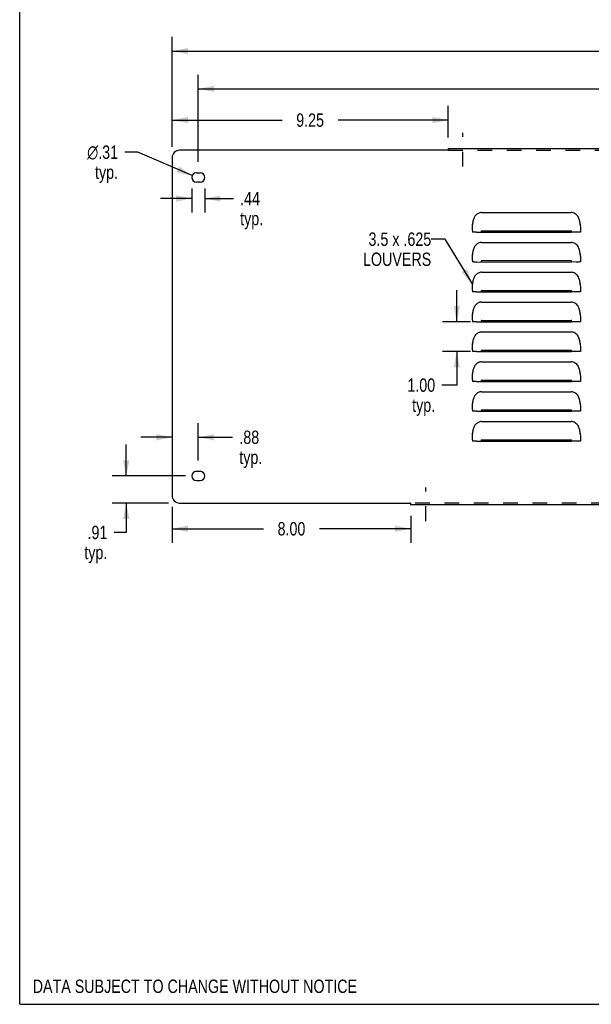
# Model space of a CAD drawing. Header units: inches. Extents: x 0 to 89.5, y 0 to 57.9.
# Tile 1 of 8: x 0 to 19.2, y 0 to 33. Entities that reach past the tile are written whole.
import ezdxf

# ---------------------------------------------------------------- set-up
doc = ezdxf.new("R2010")
doc.units = ezdxf.units.IN
doc.header["$LTSCALE"] = 4.921053
doc.header["$MEASUREMENT"] = 0
doc.linetypes.add('DASHED', pattern=[0.2, 0.1, -0.1])
doc.linetypes.add('HIDDEN', pattern=[0.2, 0.1, -0.1])
doc.layers.get('0').update_dxf_attribs({"linetype": 'CONTINUOUS'})
for name, color, linetype in [('02___PRT_ALL_AXES', 7, 'CONTINUOUS'), ('DEFAULT_2', 8, 'HIDDEN'), ('DIMENSIONS', 7, 'CONTINUOUS')]:
    doc.layers.add(name, color=color, linetype=linetype)
doc.styles.get("Standard").update_dxf_attribs({"font": 'txt', "width": 0.8})
doc.styles.add('TEXTSTYLE_1', font='gdt', dxfattribs={"width": 0.8})
doc.dimstyles.new('DIMSTYLE_1', dxfattribs={"dimtxt": 0.447368, "dimasz": 0.526316, "dimexe": 0.09, "dimexo": 0.07, "dimgap": 0.0425, "dimtad": 0, "dimtih": 1, "dimtoh": 1, "dimzin": 4, "dimdsep": 46, "dimtxsty": 'Standard', "dimblk": '_FILLED', "dimblk1": '_FILLED', "dimblk2": '_FILLED', "dimcen": 0.09, "dimadec": 0, "dimazin": 0, "dimtfac": 1, "dimtofl": 0, "dimtmove": 0, "dimatfit": 3, "dimldrblk": '_FILLED', "dimfxl": 0, "dimtolj": 1, "dimtzin": 4, "dimarcsym": 0})
doc.dimstyles.new('DIMSTYLE_2', dxfattribs={"dimtxt": 0.447368, "dimasz": 0.526316, "dimexe": 0.09, "dimexo": 0.07, "dimgap": 0.09, "dimtad": 0, "dimtih": 1, "dimtoh": 1, "dimzin": 4, "dimdsep": 46, "dimtxsty": 'Standard', "dimblk": '_FILLED', "dimblk1": '_FILLED', "dimblk2": '_FILLED', "dimcen": 0.09, "dimadec": 0, "dimazin": 0, "dimtfac": 1, "dimtofl": 0, "dimtmove": 0, "dimatfit": 3, "dimldrblk": '_FILLED', "dimfxl": 0, "dimtolj": 1, "dimtzin": 4, "dimarcsym": 0})
doc.dimstyles.get("Standard").update_dxf_attribs({"dimtxt": 0.447368, "dimasz": 0.526316, "dimexe": 0.09, "dimexo": 0.07, "dimgap": 0.09, "dimtad": 0, "dimtih": 1, "dimtoh": 1, "dimzin": 4, "dimdsep": 46, "dimtxsty": 'Standard', "dimblk": '_FILLED', "dimblk1": '_FILLED', "dimblk2": '_FILLED', "dimcen": 0.09, "dimadec": 0, "dimazin": 0, "dimtp": 0.01, "dimtm": 0.01, "dimtfac": 1, "dimtofl": 0, "dimtmove": 0, "dimatfit": 3, "dimldrblk": '_FILLED', "dimfxl": 0, "dimtolj": 1, "dimtzin": 4, "dimarcsym": 0})

# ---------------------------------------------------------------- blocks, each defined once
blk = doc.blocks.new('_FILLED')
at = {"color": 0, "linetype": 'ByBlock'}
blk.add_solid([(0, 0), (-1, 0.2), (-1, -0.2)], dxfattribs=at)
blk = doc.blocks.new('*D1')
at = {"layer": 'DIMENSIONS', "color": 2, "linetype": 'Continuous'}
for p, q in [((5.112, 28.72), (5.112, 32.395)), ((76.862, 28.72), (76.862, 32.395)), ((5.112, 31.921), (39.869, 31.921)), ((76.862, 31.921), (42.106, 31.921))]:
    blk.add_line(p, q, dxfattribs=at)
at = {"layer": 'DIMENSIONS', "color": 2, "linetype": 'Continuous', "xscale": 0.5263157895, "yscale": 0.5263157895, "zscale": 0.5263157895, "rotation": 180}
blk.add_blockref('_FILLED', (5.112, 31.921), dxfattribs=at)
at = {"layer": 'DIMENSIONS', "color": 2, "linetype": 'Continuous', "xscale": 0.5263157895, "yscale": 0.5263157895, "zscale": 0.5263157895}
blk.add_blockref('_FILLED', (76.862, 31.921), dxfattribs=at)
at = {"layer": 'DIMENSIONS', "color": 2, "linetype": 'Continuous', "insert": (40.987, 32.145), "char_height": 0.4474, "width": 1.78947, "attachment_point": 2, "line_spacing_factor": 0.9}
blk.add_mtext('71.75', dxfattribs=at)
blk = doc.blocks.new('*D4')
at = {"layer": 'DIMENSIONS', "color": 2, "linetype": 'Continuous'}
for p, q in [((5.112, 28.72), (5.112, 30.085)), ((14.362, 29.03), (14.362, 30.085)), ((5.112, 29.612), (8.798, 29.612)), ((14.362, 29.612), (10.677, 29.612))]:
    blk.add_line(p, q, dxfattribs=at)
at = {"layer": 'DIMENSIONS', "color": 2, "linetype": 'Continuous', "xscale": 0.5263157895, "yscale": 0.5263157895, "zscale": 0.5263157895, "rotation": 180}
blk.add_blockref('_FILLED', (5.112, 29.612), dxfattribs=at)
at = {"layer": 'DIMENSIONS', "color": 2, "linetype": 'Continuous', "xscale": 0.5263157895, "yscale": 0.5263157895, "zscale": 0.5263157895}
blk.add_blockref('_FILLED', (14.362, 29.612), dxfattribs=at)
at = {"layer": 'DIMENSIONS', "color": 2, "linetype": 'Continuous', "insert": (9.737, 29.835), "char_height": 0.4474, "width": 1.43158, "attachment_point": 2, "line_spacing_factor": 0.9}
blk.add_mtext('9.25', dxfattribs=at)
blk = doc.blocks.new('*D5')
at = {"layer": 'DIMENSIONS', "color": 2, "linetype": 'Continuous'}
for p, q in [((5.112, 16.665), (5.112, 15.452)), ((13.112, 16.355), (13.112, 15.452)), ((5.112, 15.926), (8.173, 15.926)), ((13.112, 15.926), (10.052, 15.926))]:
    blk.add_line(p, q, dxfattribs=at)
at = {"layer": 'DIMENSIONS', "color": 2, "linetype": 'Continuous', "xscale": 0.5263157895, "yscale": 0.5263157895, "zscale": 0.5263157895, "rotation": 180}
blk.add_blockref('_FILLED', (5.112, 15.926), dxfattribs=at)
at = {"layer": 'DIMENSIONS', "color": 2, "linetype": 'Continuous', "xscale": 0.5263157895, "yscale": 0.5263157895, "zscale": 0.5263157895}
blk.add_blockref('_FILLED', (13.112, 15.926), dxfattribs=at)
at = {"layer": 'DIMENSIONS', "color": 2, "linetype": 'Continuous', "insert": (9.112, 16.149), "char_height": 0.4474, "width": 1.43158, "attachment_point": 2, "line_spacing_factor": 0.9}
blk.add_mtext('8.00', dxfattribs=at)
blk = doc.blocks.new('*D9')
at = {"layer": 'DIMENSIONS', "color": 2, "linetype": 'Continuous'}
for p, q in [((14.654, 22.86), (14.654, 23.912)), ((15.119, 22.86), (14.18, 22.86)), ((15.119, 21.86), (14.18, 21.86)), ((14.654, 21.86), (14.654, 20.735)), ((14.654, 20.735), (14.154, 20.735))]:
    blk.add_line(p, q, dxfattribs=at)
at = {"layer": 'DIMENSIONS', "color": 2, "linetype": 'Continuous', "xscale": 0.5263157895, "yscale": 0.5263157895, "zscale": 0.5263157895}
for p, rotation in [((14.654, 22.86), 270), ((14.654, 21.86), 90)]:
    blk.add_blockref('_FILLED', p, dxfattribs=dict(at, rotation=rotation))
at = {"layer": 'DIMENSIONS', "color": 2, "linetype": 'Continuous', "insert": (13.93, 20.959), "char_height": 0.4474, "width": 1.43158, "attachment_point": 3, "line_spacing_factor": 0.9}
blk.add_mtext('1.00\\Ptyp.', dxfattribs=at)
blk = doc.blocks.new('*D11')
at = {"color": 2, "linetype": 'Continuous'}
for p, q in [((3.573, 17.693), (3.573, 18.745)), ((5.557, 17.693), (3.1, 17.693)), ((4.994, 16.784), (3.1, 16.784)), ((3.573, 16.784), (3.573, 15.803)), ((3.573, 15.803), (3.164, 15.803))]:
    blk.add_line(p, q, dxfattribs=at)
at = {"color": 2, "linetype": 'Continuous', "xscale": 0.5263157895, "yscale": 0.5263157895, "zscale": 0.5263157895}
for p, rotation in [((3.573, 17.693), 270), ((3.573, 16.784), 90)]:
    blk.add_blockref('_FILLED', p, dxfattribs=dict(at, rotation=rotation))
at = {"color": 2, "linetype": 'Continuous', "insert": (2.94, 16.027), "char_height": 0.4474, "width": 1.43158, "attachment_point": 3, "line_spacing_factor": 0.9}
blk.add_mtext('.91\\Ptyp.', dxfattribs=at)
blk = doc.blocks.new('*D12')
at = {"color": 2, "linetype": 'Continuous'}
for p, q in [((5.987, 18.217), (5.987, 19.463)), ((5.112, 18.989), (4.06, 18.989)), ((5.987, 18.989), (7.14, 18.989))]:
    blk.add_line(p, q, dxfattribs=at)
at = {"color": 2, "linetype": 'Continuous', "xscale": 0.5263157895, "yscale": 0.5263157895, "zscale": 0.5263157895}
blk.add_blockref('_FILLED', (5.112, 18.989), dxfattribs=at)
at = {"color": 2, "linetype": 'Continuous', "xscale": 0.5263157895, "yscale": 0.5263157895, "zscale": 0.5263157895, "rotation": 180}
blk.add_blockref('_FILLED', (5.987, 18.989), dxfattribs=at)
at = {"color": 2, "linetype": 'Continuous', "insert": (7.364, 19.213), "char_height": 0.4474, "width": 1.43158, "attachment_point": 1, "line_spacing_factor": 0.9}
blk.add_mtext('.88\\Ptyp.', dxfattribs=at)
blk = doc.blocks.new('*D13')
at = {"color": 2, "linetype": 'Continuous'}
for p, q in [((5.769, 27.324), (5.769, 26.512)), ((6.206, 27.324), (6.206, 26.512)), ((5.769, 26.985), (4.716, 26.985)), ((6.206, 26.985), (7.168, 26.985))]:
    blk.add_line(p, q, dxfattribs=at)
at = {"color": 2, "linetype": 'Continuous', "xscale": 0.5263157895, "yscale": 0.5263157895, "zscale": 0.5263157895}
blk.add_blockref('_FILLED', (5.769, 26.985), dxfattribs=at)
at = {"color": 2, "linetype": 'Continuous', "xscale": 0.5263157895, "yscale": 0.5263157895, "zscale": 0.5263157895, "rotation": 180}
blk.add_blockref('_FILLED', (6.206, 26.985), dxfattribs=at)
at = {"color": 2, "linetype": 'Continuous', "insert": (7.392, 27.209), "char_height": 0.4474, "width": 1.43158, "attachment_point": 1, "line_spacing_factor": 0.9}
blk.add_mtext('.44\\Ptyp.', dxfattribs=at)
blk = doc.blocks.new('*D14')
at = {"color": 2, "linetype": 'Continuous'}
for p, q in [((3.957, 28.537), (3.523, 28.537)), ((5.781, 27.754), (3.957, 28.537))]:
    blk.add_line(p, q, dxfattribs=at)
at = {"color": 2, "linetype": 'Continuous', "xscale": 0.5263157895, "yscale": 0.5263157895, "zscale": 0.5263157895, "rotation": 336.7778791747}
blk.add_blockref('_FILLED', (5.781, 27.754), dxfattribs=at)
at = {"color": 2, "linetype": 'Continuous', "insert": (3.299, 28.761), "char_height": 0.44737, "width": 1.67018, "attachment_point": 3, "line_spacing_factor": 0.9, "style": 'TEXTSTYLE_1'}
blk.add_mtext('{\\Fgdt;n}\\Ftxt;.31\\Ptyp.', dxfattribs=at)
blk = doc.blocks.new('*D19')
at = {"color": 2, "linetype": 'Continuous'}
for p, q in [((5.987, 28.217), (5.987, 31.13)), ((75.987, 28.217), (75.987, 31.13)), ((5.987, 30.656), (39.869, 30.656)), ((75.987, 30.656), (42.106, 30.656))]:
    blk.add_line(p, q, dxfattribs=at)
at = {"color": 2, "linetype": 'Continuous', "xscale": 0.5263157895, "yscale": 0.5263157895, "zscale": 0.5263157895, "rotation": 180}
blk.add_blockref('_FILLED', (5.987, 30.656), dxfattribs=at)
at = {"color": 2, "linetype": 'Continuous', "xscale": 0.5263157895, "yscale": 0.5263157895, "zscale": 0.5263157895}
blk.add_blockref('_FILLED', (75.987, 30.656), dxfattribs=at)
at = {"color": 2, "linetype": 'Continuous', "insert": (40.987, 30.88), "char_height": 0.4474, "width": 1.78947, "attachment_point": 2, "line_spacing_factor": 0.9}
blk.add_mtext('70.00', dxfattribs=at)

msp = doc.modelspace()

# ---------------------------------------------------------------- linework, layer by layer
at = {"color": 7, "linetype": 'Continuous'}
for p, q in [((0, 0), (0, 57.895)), ((14.362, 28.62), (14.362, 28.601)), ((13.112, 16.765), (13.112, 16.784)), ((0, 0), (89.474, 0))]:
    msp.add_line(p, q, dxfattribs=at)
at = {"color": 3, "linetype": 'Continuous'}
for p, q in [((14.336, 28.601), (5.362, 28.601)), ((14.362, 28.661), (14.362, 28.62)), ((14.362, 28.661), (67.612, 28.661)), ((5.112, 28.351), (5.112, 17.034)), ((15.487, 26.516), (18.487, 26.516)), ((15.182, 26.125), (15.186, 26.11)), ((18.789, 26.11), (18.793, 26.125)), ((15.177, 25.909), (15.178, 25.999)), ((15.177, 25.908), (15.177, 25.86)), ((15.183, 25.86), (15.177, 25.86)), ((15.315, 25.859), (18.487, 25.86)), ((15.487, 25.904), (18.487, 25.904)), ((18.66, 25.859), (18.487, 25.86)), ((18.745, 25.859), (18.66, 25.859)), ((18.797, 25.997), (18.797, 25.86)), ((15.487, 25.516), (18.487, 25.516)), ((15.182, 25.125), (15.186, 25.11)), ((18.789, 25.11), (18.793, 25.125)), ((15.177, 24.909), (15.178, 24.999)), ((15.177, 24.908), (15.177, 24.86)), ((15.183, 24.86), (15.177, 24.86)), ((15.315, 24.859), (18.487, 24.86)), ((15.487, 24.904), (18.487, 24.904)), ((18.66, 24.859), (18.487, 24.86)), ((18.745, 24.859), (18.66, 24.859)), ((18.797, 24.997), (18.797, 24.86)), ((15.487, 24.516), (18.487, 24.516)), ((15.182, 24.125), (15.186, 24.11)), ((18.789, 24.11), (18.793, 24.125)), ((15.177, 23.909), (15.178, 23.999)), ((15.177, 23.908), (15.177, 23.86)), ((15.183, 23.86), (15.177, 23.86)), ((15.315, 23.859), (18.487, 23.86)), ((15.487, 23.904), (18.487, 23.904)), ((18.66, 23.859), (18.487, 23.86)), ((18.745, 23.859), (18.66, 23.859)), ((18.797, 23.997), (18.797, 23.86)), ((15.487, 23.516), (18.487, 23.516)), ((15.182, 23.125), (15.186, 23.11)), ((18.789, 23.11), (18.793, 23.125)), ((15.177, 22.909), (15.178, 22.999)), ((15.177, 22.908), (15.177, 22.86)), ((15.183, 22.86), (15.177, 22.86)), ((15.315, 22.859), (18.487, 22.86)), ((15.487, 22.904), (18.487, 22.904)), ((18.66, 22.859), (18.487, 22.86)), ((18.745, 22.859), (18.66, 22.859)), ((18.797, 22.997), (18.797, 22.86)), ((15.487, 22.516), (18.487, 22.516)), ((15.182, 22.125), (15.186, 22.11)), ((18.789, 22.11), (18.793, 22.125)), ((15.177, 21.909), (15.178, 21.999)), ((15.177, 21.908), (15.177, 21.86)), ((15.183, 21.86), (15.177, 21.86)), ((15.315, 21.859), (18.487, 21.86)), ((15.487, 21.904), (18.487, 21.904)), ((18.66, 21.859), (18.487, 21.86)), ((18.745, 21.859), (18.66, 21.859)), ((18.797, 21.997), (18.797, 21.86)), ((15.487, 21.516), (18.487, 21.516)), ((15.182, 21.125), (15.186, 21.11)), ((18.789, 21.11), (18.793, 21.125)), ((15.177, 20.909), (15.178, 20.999)), ((15.177, 20.908), (15.177, 20.86)), ((15.183, 20.86), (15.177, 20.86)), ((15.315, 20.859), (18.487, 20.86)), ((15.487, 20.904), (18.487, 20.904)), ((18.66, 20.859), (18.487, 20.86)), ((18.745, 20.859), (18.66, 20.859)), ((18.797, 20.997), (18.797, 20.86)), ((15.487, 20.516), (18.487, 20.516)), ((15.182, 20.125), (15.186, 20.11)), ((18.789, 20.11), (18.793, 20.125)), ((15.177, 19.909), (15.178, 19.999)), ((15.177, 19.908), (15.177, 19.86)), ((15.183, 19.86), (15.177, 19.86)), ((15.315, 19.859), (18.487, 19.86)), ((15.487, 19.904), (18.487, 19.904)), ((18.66, 19.859), (18.487, 19.86)), ((18.745, 19.859), (18.66, 19.859)), ((18.797, 19.997), (18.797, 19.86)), ((15.487, 19.516), (18.487, 19.516)), ((15.182, 19.125), (15.186, 19.11)), ((18.789, 19.11), (18.793, 19.125)), ((15.177, 18.909), (15.178, 18.999)), ((15.177, 18.908), (15.177, 18.86)), ((15.183, 18.86), (15.177, 18.86)), ((15.315, 18.859), (18.487, 18.86)), ((15.487, 18.904), (18.487, 18.904)), ((18.66, 18.859), (18.487, 18.86)), ((18.745, 18.859), (18.66, 18.859)), ((18.797, 18.997), (18.797, 18.86)), ((5.362, 16.784), (13.086, 16.784)), ((13.112, 16.724), (13.112, 16.765)), ((68.862, 16.724), (13.112, 16.724))]:
    msp.add_line(p, q, dxfattribs=at)
for points in [[(14.344, 28.606), (14.34, 28.604), (14.336, 28.601)], [(14.362, 28.62), (14.359, 28.616), (14.356, 28.614), (14.353, 28.612), (14.35, 28.61), (14.344, 28.606)], [(15.487, 26.516), (15.458, 26.514), (15.429, 26.509), (15.401, 26.5), (15.374, 26.488), (15.349, 26.474), (15.325, 26.456), (15.303, 26.437), (15.283, 26.415), (15.265, 26.392), (15.25, 26.368), (15.236, 26.342), (15.224, 26.315), (15.213, 26.287), (15.204, 26.257), (15.197, 26.227), (15.191, 26.194), (15.186, 26.161), (15.182, 26.125)], [(18.785, 26.192), (18.779, 26.224), (18.771, 26.257), (18.761, 26.289), (18.75, 26.32), (18.735, 26.35), (18.719, 26.379), (18.699, 26.407), (18.676, 26.433), (18.651, 26.456), (18.623, 26.476), (18.592, 26.493), (18.559, 26.505), (18.524, 26.513), (18.487, 26.516)], [(15.178, 25.999), (15.178, 26.041), (15.179, 26.083), (15.182, 26.125)], [(18.793, 26.125), (18.789, 26.158), (18.785, 26.192)], [(18.793, 26.125), (18.796, 26.082), (18.797, 26.039), (18.797, 25.997)], [(15.315, 25.859), (15.23, 25.859), (15.201, 25.86), (15.183, 25.86)], [(15.487, 25.904), (15.483, 25.902), (15.48, 25.9), (15.477, 25.896), (15.475, 25.891), (15.474, 25.887), (15.474, 25.882), (15.474, 25.877), (15.475, 25.872), (15.477, 25.867), (15.48, 25.863), (15.483, 25.861), (15.487, 25.86)], [(18.487, 25.86), (18.492, 25.861), (18.495, 25.863), (18.498, 25.867), (18.5, 25.872), (18.501, 25.877), (18.501, 25.881), (18.501, 25.886), (18.5, 25.891), (18.498, 25.896), (18.495, 25.9), (18.492, 25.902), (18.487, 25.904)], [(18.797, 25.86), (18.792, 25.86), (18.774, 25.86), (18.745, 25.859)], [(15.487, 25.516), (15.458, 25.514), (15.429, 25.509), (15.401, 25.5), (15.374, 25.488), (15.349, 25.474), (15.325, 25.456), (15.303, 25.437), (15.283, 25.415), (15.265, 25.392), (15.25, 25.368), (15.236, 25.342), (15.224, 25.315), (15.213, 25.287), (15.204, 25.257), (15.197, 25.227), (15.191, 25.194), (15.186, 25.161), (15.182, 25.125)], [(18.785, 25.192), (18.779, 25.224), (18.771, 25.257), (18.761, 25.289), (18.75, 25.32), (18.735, 25.35), (18.719, 25.379), (18.699, 25.407), (18.676, 25.433), (18.651, 25.456), (18.623, 25.476), (18.592, 25.493), (18.559, 25.505), (18.524, 25.513), (18.487, 25.516)], [(15.178, 24.999), (15.178, 25.041), (15.179, 25.083), (15.182, 25.125)], [(18.793, 25.125), (18.789, 25.158), (18.785, 25.192)], [(18.793, 25.125), (18.796, 25.082), (18.797, 25.039), (18.797, 24.997)], [(15.315, 24.859), (15.23, 24.859), (15.201, 24.86), (15.183, 24.86)], [(15.487, 24.904), (15.483, 24.902), (15.48, 24.9), (15.477, 24.896), (15.475, 24.891), (15.474, 24.887), (15.474, 24.882), (15.474, 24.877), (15.475, 24.872), (15.477, 24.867), (15.48, 24.863), (15.483, 24.861), (15.487, 24.86)], [(18.487, 24.86), (18.492, 24.861), (18.495, 24.863), (18.498, 24.867), (18.5, 24.872), (18.501, 24.877), (18.501, 24.881), (18.501, 24.886), (18.5, 24.891), (18.498, 24.896), (18.495, 24.9), (18.492, 24.902), (18.487, 24.904)], [(18.797, 24.86), (18.792, 24.86), (18.774, 24.86), (18.745, 24.859)], [(15.487, 24.516), (15.458, 24.514), (15.429, 24.509), (15.401, 24.5), (15.374, 24.488), (15.349, 24.474), (15.325, 24.456), (15.303, 24.437), (15.283, 24.415), (15.265, 24.392), (15.25, 24.368), (15.236, 24.342), (15.224, 24.315), (15.213, 24.287), (15.204, 24.257), (15.197, 24.227), (15.191, 24.194), (15.186, 24.161), (15.182, 24.125)], [(18.785, 24.192), (18.779, 24.224), (18.771, 24.257), (18.761, 24.289), (18.75, 24.32), (18.735, 24.35), (18.719, 24.379), (18.699, 24.407), (18.676, 24.433), (18.651, 24.456), (18.623, 24.476), (18.592, 24.493), (18.559, 24.505), (18.524, 24.513), (18.487, 24.516)], [(15.178, 23.999), (15.178, 24.041), (15.179, 24.083), (15.182, 24.125)], [(18.793, 24.125), (18.789, 24.158), (18.785, 24.192)], [(18.793, 24.125), (18.796, 24.082), (18.797, 24.039), (18.797, 23.997)], [(15.315, 23.859), (15.23, 23.859), (15.201, 23.86), (15.183, 23.86)], [(15.487, 23.904), (15.483, 23.902), (15.48, 23.9), (15.477, 23.896), (15.475, 23.891), (15.474, 23.887), (15.474, 23.882), (15.474, 23.877), (15.475, 23.872), (15.477, 23.867), (15.48, 23.863), (15.483, 23.861), (15.487, 23.86)], [(18.487, 23.86), (18.492, 23.861), (18.495, 23.863), (18.498, 23.867), (18.5, 23.872), (18.501, 23.877), (18.501, 23.881), (18.501, 23.886), (18.5, 23.891), (18.498, 23.896), (18.495, 23.9), (18.492, 23.902), (18.487, 23.904)], [(18.797, 23.86), (18.792, 23.86), (18.774, 23.86), (18.745, 23.859)], [(15.487, 23.516), (15.458, 23.514), (15.429, 23.509), (15.401, 23.5), (15.374, 23.488), (15.349, 23.474), (15.325, 23.456), (15.303, 23.437), (15.283, 23.415), (15.265, 23.392), (15.25, 23.368), (15.236, 23.342), (15.224, 23.315), (15.213, 23.287), (15.204, 23.257), (15.197, 23.227), (15.191, 23.194), (15.186, 23.161), (15.182, 23.125)], [(18.785, 23.192), (18.779, 23.224), (18.771, 23.257), (18.761, 23.289), (18.75, 23.32), (18.735, 23.35), (18.719, 23.379), (18.699, 23.407), (18.676, 23.433), (18.651, 23.456), (18.623, 23.476), (18.592, 23.493), (18.559, 23.505), (18.524, 23.513), (18.487, 23.516)], [(15.178, 22.999), (15.178, 23.041), (15.179, 23.083), (15.182, 23.125)], [(18.793, 23.125), (18.789, 23.158), (18.785, 23.192)], [(18.793, 23.125), (18.796, 23.082), (18.797, 23.039), (18.797, 22.997)], [(15.315, 22.859), (15.23, 22.859), (15.201, 22.86), (15.183, 22.86)], [(15.487, 22.904), (15.483, 22.902), (15.48, 22.9), (15.477, 22.896), (15.475, 22.891), (15.474, 22.887), (15.474, 22.882), (15.474, 22.877), (15.475, 22.872), (15.477, 22.867), (15.48, 22.863), (15.483, 22.861), (15.487, 22.86)], [(18.487, 22.86), (18.492, 22.861), (18.495, 22.863), (18.498, 22.867), (18.5, 22.872), (18.501, 22.877), (18.501, 22.881), (18.501, 22.886), (18.5, 22.891), (18.498, 22.896), (18.495, 22.9), (18.492, 22.902), (18.487, 22.904)], [(18.797, 22.86), (18.792, 22.86), (18.774, 22.86), (18.745, 22.859)], [(15.487, 22.516), (15.458, 22.514), (15.429, 22.509), (15.401, 22.5), (15.374, 22.488), (15.349, 22.474), (15.325, 22.456), (15.303, 22.437), (15.283, 22.415), (15.265, 22.392), (15.25, 22.368), (15.236, 22.342), (15.224, 22.315), (15.213, 22.287), (15.204, 22.257), (15.197, 22.227), (15.191, 22.194), (15.186, 22.161), (15.182, 22.125)], [(18.785, 22.192), (18.779, 22.224), (18.771, 22.257), (18.761, 22.289), (18.75, 22.32), (18.735, 22.35), (18.719, 22.379), (18.699, 22.407), (18.676, 22.433), (18.651, 22.456), (18.623, 22.476), (18.592, 22.493), (18.559, 22.505), (18.524, 22.513), (18.487, 22.516)], [(15.178, 21.999), (15.178, 22.041), (15.179, 22.083), (15.182, 22.125)], [(18.793, 22.125), (18.789, 22.158), (18.785, 22.192)], [(18.793, 22.125), (18.796, 22.082), (18.797, 22.039), (18.797, 21.997)], [(15.315, 21.859), (15.23, 21.859), (15.201, 21.86), (15.183, 21.86)], [(15.487, 21.904), (15.483, 21.902), (15.48, 21.9), (15.477, 21.896), (15.475, 21.891), (15.474, 21.887), (15.474, 21.882), (15.474, 21.877), (15.475, 21.872), (15.477, 21.867), (15.48, 21.863), (15.483, 21.861), (15.487, 21.86)], [(18.487, 21.86), (18.492, 21.861), (18.495, 21.863), (18.498, 21.867), (18.5, 21.872), (18.501, 21.877), (18.501, 21.881), (18.501, 21.886), (18.5, 21.891), (18.498, 21.896), (18.495, 21.9), (18.492, 21.902), (18.487, 21.904)], [(18.797, 21.86), (18.792, 21.86), (18.774, 21.86), (18.745, 21.859)], [(15.487, 21.516), (15.458, 21.514), (15.429, 21.509), (15.401, 21.5), (15.374, 21.488), (15.349, 21.474), (15.325, 21.456), (15.303, 21.437), (15.283, 21.415), (15.265, 21.392), (15.25, 21.368), (15.236, 21.342), (15.224, 21.315), (15.213, 21.287), (15.204, 21.257), (15.197, 21.227), (15.191, 21.194), (15.186, 21.161), (15.182, 21.125)], [(18.785, 21.192), (18.779, 21.224), (18.771, 21.257), (18.761, 21.289), (18.75, 21.32), (18.735, 21.35), (18.719, 21.379), (18.699, 21.407), (18.676, 21.433), (18.651, 21.456), (18.623, 21.476), (18.592, 21.493), (18.559, 21.505), (18.524, 21.513), (18.487, 21.516)], [(15.178, 20.999), (15.178, 21.041), (15.179, 21.083), (15.182, 21.125)], [(18.793, 21.125), (18.789, 21.158), (18.785, 21.192)], [(18.793, 21.125), (18.796, 21.082), (18.797, 21.039), (18.797, 20.997)], [(15.315, 20.859), (15.23, 20.859), (15.201, 20.86), (15.183, 20.86)], [(15.487, 20.904), (15.483, 20.902), (15.48, 20.9), (15.477, 20.896), (15.475, 20.891), (15.474, 20.887), (15.474, 20.882), (15.474, 20.877), (15.475, 20.872), (15.477, 20.867), (15.48, 20.863), (15.483, 20.861), (15.487, 20.86)], [(18.487, 20.86), (18.492, 20.861), (18.495, 20.863), (18.498, 20.867), (18.5, 20.872), (18.501, 20.877), (18.501, 20.881), (18.501, 20.886), (18.5, 20.891), (18.498, 20.896), (18.495, 20.9), (18.492, 20.902), (18.487, 20.904)], [(18.797, 20.86), (18.792, 20.86), (18.774, 20.86), (18.745, 20.859)], [(15.487, 20.516), (15.458, 20.514), (15.429, 20.509), (15.401, 20.5), (15.374, 20.488), (15.349, 20.474), (15.325, 20.456), (15.303, 20.437), (15.283, 20.415), (15.265, 20.392), (15.25, 20.368), (15.236, 20.342), (15.224, 20.315), (15.213, 20.287), (15.204, 20.257), (15.197, 20.227), (15.191, 20.194), (15.186, 20.161), (15.182, 20.125)], [(18.785, 20.192), (18.779, 20.224), (18.771, 20.257), (18.761, 20.289), (18.75, 20.32), (18.735, 20.35), (18.719, 20.379), (18.699, 20.407), (18.676, 20.433), (18.651, 20.456), (18.623, 20.476), (18.592, 20.493), (18.559, 20.505), (18.524, 20.513), (18.487, 20.516)], [(15.178, 19.999), (15.178, 20.041), (15.179, 20.083), (15.182, 20.125)], [(18.793, 20.125), (18.789, 20.158), (18.785, 20.192)], [(18.793, 20.125), (18.796, 20.082), (18.797, 20.039), (18.797, 19.997)], [(15.315, 19.859), (15.23, 19.859), (15.201, 19.86), (15.183, 19.86)], [(15.487, 19.904), (15.483, 19.902), (15.48, 19.9), (15.477, 19.896), (15.475, 19.891), (15.474, 19.887), (15.474, 19.882), (15.474, 19.877), (15.475, 19.872), (15.477, 19.867), (15.48, 19.863), (15.483, 19.861), (15.487, 19.86)], [(18.487, 19.86), (18.492, 19.861), (18.495, 19.863), (18.498, 19.867), (18.5, 19.872), (18.501, 19.877), (18.501, 19.881), (18.501, 19.886), (18.5, 19.891), (18.498, 19.896), (18.495, 19.9), (18.492, 19.902), (18.487, 19.904)], [(18.797, 19.86), (18.792, 19.86), (18.774, 19.86), (18.745, 19.859)], [(15.487, 19.516), (15.458, 19.514), (15.429, 19.509), (15.401, 19.5), (15.374, 19.488), (15.349, 19.474), (15.325, 19.456), (15.303, 19.437), (15.283, 19.415), (15.265, 19.392), (15.25, 19.368), (15.236, 19.342), (15.224, 19.315), (15.213, 19.287), (15.204, 19.257), (15.197, 19.227), (15.191, 19.194), (15.186, 19.161), (15.182, 19.125)], [(18.785, 19.192), (18.779, 19.224), (18.771, 19.257), (18.761, 19.289), (18.75, 19.32), (18.735, 19.35), (18.719, 19.379), (18.699, 19.407), (18.676, 19.433), (18.651, 19.456), (18.623, 19.476), (18.592, 19.493), (18.559, 19.505), (18.524, 19.513), (18.487, 19.516)], [(15.178, 18.999), (15.178, 19.041), (15.179, 19.083), (15.182, 19.125)], [(18.793, 19.125), (18.789, 19.158), (18.785, 19.192)], [(18.793, 19.125), (18.796, 19.082), (18.797, 19.039), (18.797, 18.997)], [(15.315, 18.859), (15.23, 18.859), (15.201, 18.86), (15.183, 18.86)], [(15.487, 18.904), (15.483, 18.902), (15.48, 18.9), (15.477, 18.896), (15.475, 18.891), (15.474, 18.887), (15.474, 18.882), (15.474, 18.877), (15.475, 18.872), (15.477, 18.867), (15.48, 18.863), (15.483, 18.861), (15.487, 18.86)], [(18.487, 18.86), (18.492, 18.861), (18.495, 18.863), (18.498, 18.867), (18.5, 18.872), (18.501, 18.877), (18.501, 18.881), (18.501, 18.886), (18.5, 18.891), (18.498, 18.896), (18.495, 18.9), (18.492, 18.902), (18.487, 18.904)], [(18.797, 18.86), (18.792, 18.86), (18.774, 18.86), (18.745, 18.859)], [(13.1, 16.775), (13.094, 16.779), (13.09, 16.781), (13.086, 16.784)], [(13.112, 16.765), (13.109, 16.769), (13.106, 16.771), (13.103, 16.773), (13.1, 16.775)]]:
    msp.add_lwpolyline(points, dxfattribs=at)
for centre, start, end in [((5.362, 28.351), 90, 180), ((5.362, 17.034), 180, 270)]:
    msp.add_arc(centre, 0.25, start, end, dxfattribs=at)
at = {"layer": '02___PRT_ALL_AXES', "color": 2, "linetype": 'DASHED'}
for p, q in [((14.862, 28.062), (14.862, 29.188)), ((13.612, 16.185), (13.612, 17.31))]:
    msp.add_line(p, q, dxfattribs=at)
at = {"layer": '02___PRT_ALL_AXES', "color": 3, "linetype": 'Continuous'}
for p, q in [((5.925, 27.849), (6.05, 27.849)), ((6.05, 27.536), (5.925, 27.536)), ((5.925, 17.849), (6.05, 17.849)), ((6.05, 17.536), (5.925, 17.536))]:
    msp.add_line(p, q, dxfattribs=at)
for centre, start, end in [((5.925, 27.693), 90, 270), ((6.05, 27.693), 270, 90), ((5.925, 17.693), 90, 270), ((6.05, 17.693), 270, 90)]:
    msp.add_arc(centre, 0.156, start, end, dxfattribs=at)
at = {"layer": 'DEFAULT_2', "color": 8, "linetype": 'HIDDEN'}
for p, q in [((14.362, 28.601), (67.612, 28.601)), ((68.862, 16.784), (13.112, 16.784))]:
    msp.add_line(p, q, dxfattribs=at)

# ---------------------------------------------------------------- texts
at = {"color": 2, "linetype": 'Continuous', "insert": (0.437, 0.827), "char_height": 0.44737, "width": 13.24211, "attachment_point": 1, "line_spacing_factor": 0.9}
msp.add_mtext('DATA SUBJECT TO CHANGE WITHOUT NOTICE', dxfattribs=at)
at = {"layer": 'DIMENSIONS', "color": 2, "linetype": 'Continuous', "insert": (13.798, 25.847), "char_height": 0.4474, "width": 3.57895, "attachment_point": 3, "line_spacing_factor": 0.9}
msp.add_mtext('3.5 x .625\\PLOUVERS', dxfattribs=at)

# ---------------------------------------------------------------- dimensions: what is measured, and where the dimension line sits
at = {"color": 2, "linetype": 'Continuous'}
dim = msp.add_linear_dim(base=(75.987, 30.656), p1=(5.987, 28.147), p2=(75.987, 28.147), dimstyle='DIMSTYLE_1', dxfattribs=at)
dim.commit()
dim.dimension.update_dxf_attribs({"geometry": '*D19', "text_midpoint": (40.987, 30.656), "dimtype": 160})
dim = msp.add_diameter_dim_2p(p1=(5.781, 27.754), p2=(6.069, 27.631), text='<>\\Ptyp.', dimstyle='DIMSTYLE_2', dxfattribs=at)
dim.commit()
dim.dimension.update_dxf_attribs({"geometry": '*D14', "text_midpoint": (2.464, 28.201), "dimtype": 163})
for base, p1, p2, angle, picture, middle in [((5.769, 26.985), (6.206, 26.442), (5.769, 26.442), 180, '*D13', (8.108, 26.65)), ((3.573, 17.693), (5.064, 16.784), (5.627, 17.693), 90, '*D11', (2.224, 15.468))]:
    dim = msp.add_linear_dim(base=base, p1=p1, p2=p2, angle=angle, text='<>\\Ptyp.', dimstyle='DIMSTYLE_1', dxfattribs=at)
    dim.commit()
    dim.dimension.update_dxf_attribs({"geometry": picture, "text_midpoint": middle, "dimtype": 160})
dim = msp.add_linear_dim(base=(5.987495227, 18.989439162), p1=(5.112495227, 17.03376074), p2=(5.987495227, 18.147181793), text='<>\\Ptyp.', dimstyle='DIMSTYLE_1', dxfattribs=at)
dim.commit()
dim.dimension.update_dxf_attribs({"geometry": '*D12', "text_midpoint": (8.079672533, 18.653912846), "dimtype": 160})
at = {"layer": 'DIMENSIONS', "color": 2, "linetype": 'Continuous'}
for base, p1, p2, picture, middle in [((76.862, 31.921), (5.112, 28.65), (76.862, 28.65), '*D1', (40.987, 31.921)), ((14.362, 29.612), (5.112, 28.65), (14.362, 28.96), '*D4', (9.737, 29.612)), ((13.112, 15.926), (5.112, 16.735), (13.112, 15.382), '*D5', (9.112, 15.926))]:
    dim = msp.add_linear_dim(base=base, p1=p1, p2=p2, dimstyle='DIMSTYLE_1', dxfattribs=at)
    dim.commit()
    dim.dimension.update_dxf_attribs({"geometry": picture, "text_midpoint": middle, "dimtype": 160})
dim = msp.add_linear_dim(base=(14.654, 22.86), p1=(14.11, 21.86), p2=(14.11, 22.86), angle=90, text='<>\\Ptyp.', dimstyle='DIMSTYLE_1', dxfattribs=at)
dim.commit()
dim.dimension.update_dxf_attribs({"geometry": '*D9', "text_midpoint": (13.215, 20.399), "dimtype": 160})

# ---------------------------------------------------------------- leaders
at = {"layer": 'DIMENSIONS', "color": 2, "linetype": 'Continuous', "annotation_type": 0, "has_hookline": 1, "hookline_direction": 1, "text_width": 2.99}
msp.add_leader([(15.182, 24.125), (14.268, 25.624), (13.798, 25.624)], dimstyle='Standard', override={"dimtad": 0}, dxfattribs=at)

doc.saveas('drawing.dxf')
